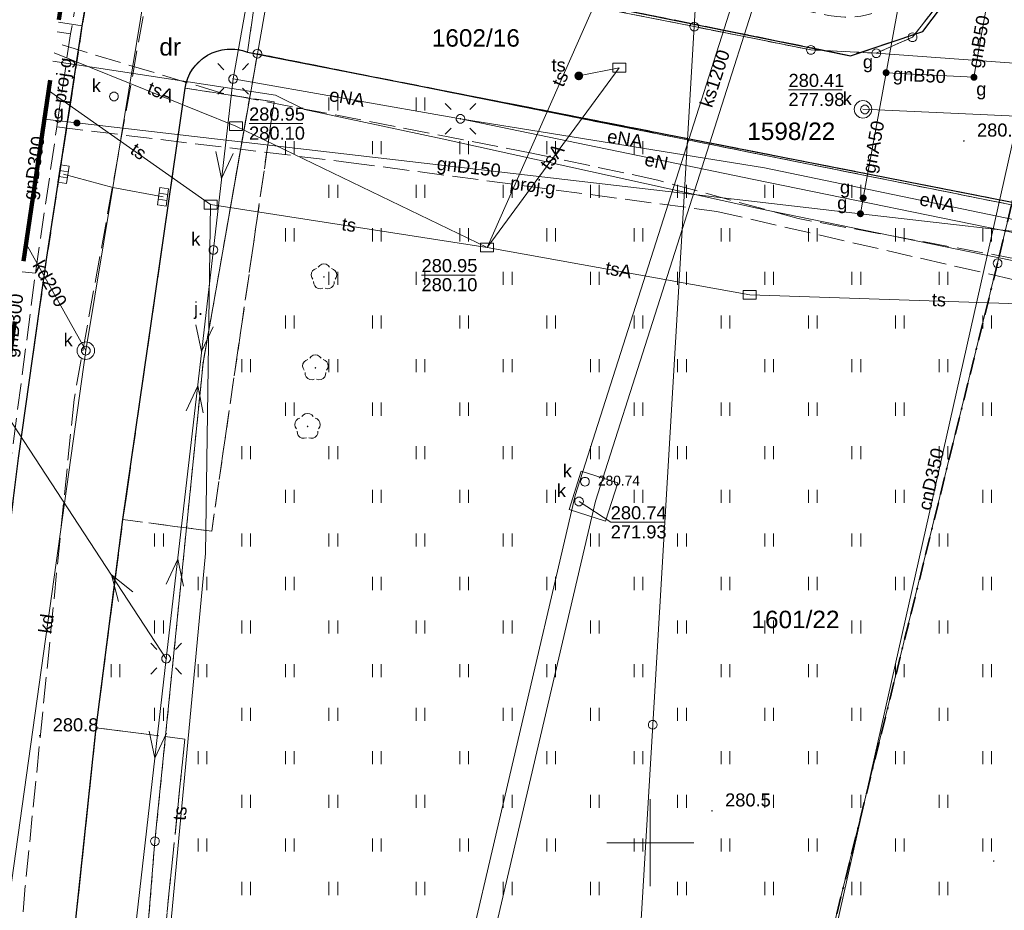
# Model space of a CAD drawing. Extents: x 0 to 6568752, y 0 to 5584302.
# Tile 12 of 74: x 6568264 to 6568320, y 5584046 to 5584097. Entities that reach past the tile are written whole.
import ezdxf
from ezdxf.enums import TextEntityAlignment as Align

# ---------------------------------------------------------------- set-up
doc = ezdxf.new("R2010")
doc.units = 0
doc.header["$PDSIZE"] = 0.75
for name, pattern in [('KROPK2-2-2', [3.49, 1, -0.47, 0.05, -0.47, 1, -0.5]), ('PRZER1-1', [1, 0.5, -0.5]), ('PRZER2-1', [1.5, 1, -0.5]), ('PRZER3-1', [2, 1.5, -0.5])]:
    doc.linetypes.add(name, pattern=pattern)
doc.layers.get('0').update_dxf_attribs({"linetype": 'CONTINUOUS'})
doc.layers.get('Defpoints').update_dxf_attribs({"linetype": 'CONTINUOUS'})
for name, color, linetype, lineweight in [('EGDE', 7, 'CONTINUOUS', 18), ('EGDE_O', 7, 'CONTINUOUS', 18), ('EGPG', 7, 'CONTINUOUS', 18), ('GESGPS', 7, 'CONTINUOUS', 35), ('GUPPRZ_O', 7, 'CONTINUOUS', 18), ('OTKC', 7, 'CONTINUOUS', 18), ('OTKJ', 7, 'CONTINUOUS', 18), ('OTKJ_O', 7, 'CONTINUOUS', 18), ('OTKK', 7, 'CONTINUOUS', 25), ('OTRN', 7, 'CONTINUOUS', 13), ('OTRN_O', 7, 'CONTINUOUS', 13), ('OTZT', 7, 'CONTINUOUS', 18), ('ramka sekcji', 7, 'CONTINUOUS', 18), ('SUEO', 7, 'CONTINUOUS', 18), ('SUPK', 7, 'CONTINUOUS', 18), ('SUPW', 7, 'CONTINUOUS', 18), ('SUPW_O', 7, 'CONTINUOUS', 18), ('zakres', 6, 'PRZER3-1', 106)]:
    doc.layers.add(name, color=color, linetype=linetype, lineweight=lineweight)
for name, color, linetype, lineweight, true_color in [('EGUG', 7, 'CONTINUOUS', 18, 0x008000), ('EGUG_O', 7, 'CONTINUOUS', 18, 0x008000), ('GELULI', 7, 'CONTINUOUS', 18, 0xfeffff), ('OTZL', 7, 'CONTINUOUS', 18, 0x008000), ('SUCP', 7, 'CONTINUOUS', 18, 0xd200d2), ('SUCP_O', 7, 'CONTINUOUS', 18, 0xd200d2), ('SUEP', 1, 'CONTINUOUS', 18, 0xff0000), ('SUEP_O', 1, 'CONTINUOUS', 18, 0xff0000), ('SUGP', 7, 'CONTINUOUS', 18, 0xbfbf00), ('SUGP_O', 7, 'CONTINUOUS', 18, 0xbfbf00), ('SUGU', 7, 'CONTINUOUS', 18, 0xbfbf00), ('SUGU_O', 7, 'CONTINUOUS', 18, 0xbfbf00), ('SUKK', 7, 'CONTINUOUS', 18, 0x803300), ('SUKP', 7, 'CONTINUOUS', 18, 0x803300), ('SUKP_O', 7, 'CONTINUOUS', 18, 0x803300), ('SUKS', 7, 'CONTINUOUS', 18, 0x803300), ('SUKS_O', 7, 'CONTINUOUS', 18, 0x803300), ('SUTK', 7, 'CONTINUOUS', 18, 0xff9100), ('SUTK_O', 7, 'CONTINUOUS', 18, 0xff9100), ('SUTP', 7, 'CONTINUOUS', 18, 0xff9100), ('SUTP_O', 7, 'CONTINUOUS', 18, 0xff9100)]:
    doc.layers.add(name, color=color, linetype=linetype, lineweight=lineweight, true_color=true_color)
doc.styles.add('Arial', font='arial.ttf')
doc.styles.add('GEO-INFO', font='arial.ttf')
doc.dimstyles.get("Standard").update_dxf_attribs({"dimtxt": 0.18, "dimasz": 0.18, "dimexe": 0.18, "dimexo": 0.0625, "dimgap": 0.09, "dimtad": 0, "dimtih": 1, "dimtoh": 1, "dimdec": 4, "dimzin": 0, "dimdsep": 46, "dimtxsty": 'Standard', "dimcen": 0.09, "dimadec": 0, "dimazin": 0, "dimtfac": 1, "dimtdec": 4, "dimtofl": 0, "dimtmove": 0, "dimatfit": 3, "dimfxl": 0, "dimtolj": 1, "dimtzin": 0, "dimarcsym": 0})

# ---------------------------------------------------------------- blocks, each defined once
blk = doc.blocks.new('D_GSPRDL1')
blk.add_hatch(color=0).paths.add_polyline_path([(0, -0.045), (0.013906, -0.042798), (0.02645, -0.036406), (0.036406, -0.02645), (0.042798, -0.013906), (0.045, 0), (0.042798, 0.013906), (0.036406, 0.02645), (0.02645, 0.036406), (0.013906, 0.042798), (0, 0.045), (-0.013906, 0.042798), (-0.02645, 0.036406), (-0.036406, 0.02645), (-0.042798, 0.013906), (-0.045, 0), (-0.042798, -0.013906), (-0.036406, -0.02645), (-0.02645, -0.036406), (-0.013906, -0.042798)])
at = {"color": 0}
for points in [[(-0.324277, 0.563333), (-0.240553, 0.662679), (-0.127956, 0.727494), (0, 0.75), (0.127956, 0.727494), (0.240553, 0.662679), (0.324277, 0.563333)], [(-0.635969, -0.134326), (-0.70458, -0.024001), (-0.731429, 0.103115), (-0.713292, 0.231763), (-0.652348, 0.346501), (-0.55591, 0.433559), (-0.435555, 0.482485)], [(0.435555, 0.482485), (0.55591, 0.433559), (0.652348, 0.346501), (0.713292, 0.231763), (0.731429, 0.103115), (0.70458, -0.024001), (0.635969, -0.134326)], [(-0.068773, -0.646351), (-0.194901, -0.677512), (-0.324092, -0.663766), (-0.440839, -0.606763), (-0.531129, -0.513345), (-0.584125, -0.394725), (-0.593465, -0.265141)], [(0.593465, -0.265141), (0.584125, -0.394725), (0.531129, -0.513345), (0.440839, -0.606763), (0.324092, -0.663766), (0.194901, -0.677512), (0.068773, -0.646351)]]:
    blk.add_lwpolyline(points, dxfattribs=at)
blk = doc.blocks.new('D_GSPWPN1')
blk.add_hatch(color=0).paths.add_polyline_path([(-0.045, 0), (-0.043467, -0.011647), (-0.038971, -0.0225), (-0.03182, -0.03182), (-0.0225, -0.038971), (-0.011647, -0.043467), (0, -0.045), (0.011647, -0.043467), (0.0225, -0.038971), (0.03182, -0.03182), (0.038971, -0.0225), (0.043467, -0.011647), (0.045, 0), (0.043467, 0.011647), (0.038971, 0.0225), (0.03182, 0.03182), (0.0225, 0.038971), (0.011647, 0.043467), (0, 0.045), (-0.011647, 0.043467), (-0.0225, 0.038971), (-0.03182, 0.03182), (-0.038971, 0.0225), (-0.043467, 0.011647)])
blk = doc.blocks.new('D_GUPIKP1_3')
at = {"color": 0}
blk.add_lwpolyline([(0.375, -0.25), (-0.375, -0.25), (-0.375, 0.25), (0.375, 0.25)], close=True, dxfattribs=at)
blk = doc.blocks.new('D_GUPIWZ1_1')
at = {"color": 0}
blk.add_lwpolyline([(0, 0.25), (0.064705, 0.241481), (0.125, 0.216506), (0.176777, 0.176777), (0.216506, 0.125), (0.241481, 0.064705), (0.25, 0), (0.241481, -0.064705), (0.216506, -0.125), (0.176777, -0.176777), (0.125, -0.216506), (0.064705, -0.241481), (0, -0.25), (-0.064705, -0.241481), (-0.125, -0.216506), (-0.176777, -0.176777), (-0.216506, -0.125), (-0.241481, -0.064705), (-0.25, 0), (-0.241481, 0.064705), (-0.216506, 0.125), (-0.176777, 0.176777), (-0.125, 0.216506), (-0.064705, 0.241481)], close=True, dxfattribs=at)
blk = doc.blocks.new('D_GUPKKS1')
at = {"color": 0}
blk.add_lwpolyline([(0.5, -0.25), (-0.5, -0.25), (-0.5, 0.25), (0.5, 0.25)], close=True, dxfattribs=at)
for points in [[(-0.175, -0.25), (-0.175, 0.25)], [(0.175, -0.25), (0.175, 0.25)]]:
    blk.add_lwpolyline(points, dxfattribs=at)
blk = doc.blocks.new('D_GUPKSD1_1')
at = {"color": 0}
blk.add_lwpolyline([(0, 0.25), (0.064705, 0.241481), (0.125, 0.216506), (0.176777, 0.176777), (0.216506, 0.125), (0.241481, 0.064705), (0.25, 0), (0.241481, -0.064705), (0.216506, -0.125), (0.176777, -0.176777), (0.125, -0.216506), (0.064705, -0.241481), (0, -0.25), (-0.064705, -0.241481), (-0.125, -0.216506), (-0.176777, -0.176777), (-0.216506, -0.125), (-0.241481, -0.064705), (-0.25, 0), (-0.241481, 0.064705), (-0.216506, 0.125), (-0.176777, 0.176777), (-0.125, 0.216506), (-0.064705, 0.241481)], close=True, dxfattribs=at)
blk = doc.blocks.new('D_GUPTST1')
blk.add_hatch(color=0).paths.add_polyline_path([(-0.25, 0), (-0.241481, -0.064705), (-0.216506, -0.125), (-0.176777, -0.176777), (-0.125, -0.216506), (-0.064705, -0.241481), (0, -0.25), (0.064705, -0.241481), (0.125, -0.216506), (0.176777, -0.176777), (0.216506, -0.125), (0.241481, -0.064705), (0.25, 0), (0.241481, 0.064705), (0.216506, 0.125), (0.176777, 0.176777), (0.125, 0.216506), (0.064705, 0.241481), (0, 0.25), (-0.064705, 0.241481), (-0.125, 0.216506), (-0.176777, 0.176777), (-0.216506, 0.125), (-0.241481, 0.064705)])
blk = doc.blocks.new('D_GUPGUT1')
blk.add_hatch(color=0).paths.add_polyline_path([(-0.2, 0), (-0.193185, -0.051764), (-0.173205, -0.1), (-0.141421, -0.141421), (-0.1, -0.173205), (-0.051764, -0.193185), (0, -0.2), (0.051764, -0.193185), (0.1, -0.173205), (0.141421, -0.141421), (0.173205, -0.1), (0.193185, -0.051764), (0.2, 0), (0.193185, 0.051764), (0.173205, 0.1), (0.141421, 0.141421), (0.1, 0.173205), (0.051764, 0.193185), (0, 0.2), (-0.051764, 0.193185), (-0.1, 0.173205), (-0.141421, 0.141421), (-0.173205, 0.1), (-0.193185, 0.051764)])
blk = doc.blocks.new('D_GEPPGD1_1')
at = {"color": 0}
blk.add_lwpolyline([(0, 0.25), (0.077254, 0.237764), (0.146946, 0.202254), (0.202254, 0.146946), (0.237764, 0.077254), (0.25, 0), (0.237764, -0.077254), (0.202254, -0.146946), (0.146946, -0.202254), (0.077254, -0.237764), (0, -0.25), (-0.077254, -0.237764), (-0.146946, -0.202254), (-0.202254, -0.146946), (-0.237764, -0.077254), (-0.25, 0), (-0.237764, 0.077254), (-0.202254, 0.146946), (-0.146946, 0.202254), (-0.077254, 0.237764)], close=True, dxfattribs=at)
blk = doc.blocks.new('D_GEPPGD1_2')
blk.add_hatch(color=0).paths.add_polyline_path([(0, -0.045), (0.013906, -0.042798), (0.02645, -0.036406), (0.036406, -0.02645), (0.042798, -0.013906), (0.045, 0), (0.042798, 0.013906), (0.036406, 0.02645), (0.02645, 0.036406), (0.013906, 0.042798), (0, 0.045), (-0.013906, 0.042798), (-0.02645, 0.036406), (-0.036406, 0.02645), (-0.042798, 0.013906), (-0.045, 0), (-0.042798, -0.013906), (-0.036406, -0.02645), (-0.02645, -0.036406), (-0.013906, -0.042798)])
blk = doc.blocks.new('D_GUPELA2')
blk.add_hatch(color=0).paths.add_polyline_path([(-0.001087, 0.044987), (0.011881, 0.043403), (0.021281, 0.03965), (0.030065, 0.033482), (0.038133, 0.023893), (0.043117, 0.012881), (0.044986, 0.001113), (0.044323, -0.007777), (0.040557, -0.019497), (0.033417, -0.030138), (0.024849, -0.037517), (0.013788, -0.042836), (0.002013, -0.044955), (-0.00982, -0.043916), (-0.020466, -0.040077), (-0.029541, -0.033946), (-0.036867, -0.025804), (-0.04187, -0.01649), (-0.04461, -0.005909), (-0.044532, 0.006476), (-0.041285, 0.017903), (-0.034764, 0.028574), (-0.024479, 0.03776), (-0.013449, 0.042943)])
at = {"color": 0}
for points in [[(-0.883883, 0.883883), (-0.53033, 0.53033)], [(0.883883, 0.883883), (0.53033, 0.53033)], [(-0.883883, -0.883883), (-0.53033, -0.53033)], [(0.883883, -0.883883), (0.53033, -0.53033)]]:
    blk.add_lwpolyline(points, dxfattribs=at)
blk = doc.blocks.new('D_GUPELA1')
at = {"color": 0}
blk.add_lwpolyline([(0, 0.25), (0.064705, 0.241481), (0.125, 0.216506), (0.176777, 0.176777), (0.216506, 0.125), (0.241481, 0.064705), (0.25, 0), (0.241481, -0.064705), (0.216506, -0.125), (0.176777, -0.176777), (0.125, -0.216506), (0.064705, -0.241481), (0, -0.25), (-0.064705, -0.241481), (-0.125, -0.216506), (-0.176777, -0.176777), (-0.216506, -0.125), (-0.241481, -0.064705), (-0.25, 0), (-0.241481, 0.064705), (-0.216506, 0.125), (-0.176777, 0.176777), (-0.125, 0.216506), (-0.064705, 0.241481)], close=True, dxfattribs=at)
blk = doc.blocks.new('D_SUEP1')
at = {"color": 0}
blk.add_lwpolyline([(-0.75, -0.5), (0.75, 0), (-0.75, 0.5)], dxfattribs=at)
blk = doc.blocks.new('D_GSSUTR1')
at = {"color": 0}
for points in [[(-0.25666, 0.36165), (-0.25666, -0.38835)], [(0.24334, -0.38835), (0.24334, 0.36165)]]:
    blk.add_lwpolyline(points, dxfattribs=at)
blk = doc.blocks.new('*D45')
at = {"layer": 'Defpoints', "color": 0}
for p in [(6568647.5, 5584150), (6568650, 5584150), (0, 0)]:
    blk.add_point(p, dxfattribs=at)
at = {"layer": 'ramka sekcji', "color": 0, "lineweight": -2}
blk.add_line((6568649.938, 5584150), (6568647.5, 5584150), dxfattribs=at)
at = {"layer": 'ramka sekcji', "color": 0, "insert": (6568644.106, 5584150), "char_height": 0.75, "attachment_point": 5, "style": 'GEO-INFO'}
blk.add_mtext('\\A1;5584150.0000', dxfattribs=at)
blk = doc.blocks.new('*D46')
at = {"layer": 'Defpoints', "color": 0}
for p in [(6568650, 5584152.5), (6568650, 5584150), (0, 0)]:
    blk.add_point(p, dxfattribs=at)
at = {"layer": 'ramka sekcji', "color": 0, "lineweight": -2}
blk.add_line((6568650, 5584150.062), (6568650, 5584152.5), dxfattribs=at)
at = {"layer": 'ramka sekcji', "color": 0, "insert": (6568650, 5584155.896), "char_height": 0.75, "attachment_point": 5, "rotation": 90, "style": 'GEO-INFO'}
blk.add_mtext('\\A1;6568650.0000', dxfattribs=at)

msp = doc.modelspace()

# ---------------------------------------------------------------- linework, layer by layer
at = {"layer": 'EGDE', "linetype": 'Continuous', "elevation": 10.22}
for points in [[(6568313.01263, 5584273.831), (6568310.11, 5584225.76), (6568304.98, 5584210.19), (6568294.18308, 5584175.87843), (6568288.97096, 5584157.39984), (6568285.97392, 5584140.08989), (6568280.79901, 5584114.07121), (6568278.61678, 5584101.82214), (6568277.46122, 5584095.26675), (6568274.3496, 5584077.53529), (6568271.58328, 5584050.08752), (6568268.42617, 5584011.06381), (6568263.9809, 5583958.70246)], [(6568594.31055, 5583939.47691), (6568591.06023, 5583939.65534), (6568585.12694, 5583937.54872), (6568482.90911, 5583944.55214), (6568370.44353, 5583952.88368), (6568294.32233, 5583957.98331), (6568295.92847, 5583986.21622), (6568307.93382, 5584034.73468), (6568319.9193, 5584083.24287), (6568320.72616, 5584086.59352), (6568329.45932, 5584084.84591), (6568374.48985, 5584081.95589), (6568374.92948, 5584088.19204), (6568391.77674, 5584086.94902), (6568441.65482, 5584081.9513), (6568491.15577, 5584079.0589), (6568538.06756, 5584076.86319), (6568558.47556, 5584075.58605), (6568583.6998, 5584038.16817), (6568609.00522, 5584036.3441), (6568644.22449, 5584009.45582)]]:
    msp.add_lwpolyline(points, dxfattribs=at)
for points in [[(6568361.26341, 5584250.74162), (6568355.87516, 5584228.80739), (6568343.88997, 5584180.27922), (6568337.0279, 5584152.47866), (6568332.74, 5584135.02), (6568328.2783, 5584135.3346), (6568318.08182, 5584100.1005), (6568315.04175, 5584096.21103), (6568312.96342, 5584095.29418), (6568309.21068, 5584095.48584), (6568302.523, 5584096.81978), (6568303.26305, 5584109.23027), (6568304.89857, 5584108.81131), (6568309.92834, 5584135.22816), (6568320.18066, 5584169.23288), (6568329.95, 5584201.67), (6568339.09, 5584229.28), (6568315.28914, 5584237.02736), (6568321.65, 5584256.49), (6568327.03, 5584260.27)], [(6568328.2783, 5584135.3346), (6568332.74, 5584135.02), (6568331.91463, 5584131.76118), (6568322.71334, 5584094.57975), (6568312.96342, 5584095.29418), (6568315.04175, 5584096.21103), (6568318.08182, 5584100.1005)], [(6568278.61678, 5584101.82214), (6568280.79901, 5584114.07121), (6568303.26305, 5584109.23027), (6568302.523, 5584096.81978), (6568293.22847, 5584098.67016)], [(6568302.13672, 5584090.3243), (6568277.46122, 5584095.26675), (6568278.61678, 5584101.82214), (6568293.22847, 5584098.67016), (6568302.523, 5584096.81978)], [(6568322.71334, 5584094.57975), (6568320.72616, 5584086.59352), (6568302.13672, 5584090.3243), (6568302.523, 5584096.81978), (6568309.21068, 5584095.48584), (6568312.96342, 5584095.29418)], [(6568295.92847, 5583986.21622), (6568294.32233, 5583957.98331), (6568294.26523, 5583956.9825), (6568277.26098, 5583957.9935), (6568263.9809, 5583958.70246), (6568268.42617, 5584011.06381), (6568271.58328, 5584050.08752), (6568274.3496, 5584077.53529), (6568277.46122, 5584095.26675), (6568302.13672, 5584090.3243), (6568300.13923, 5584056.76596)], [(6568302.13672, 5584090.3243), (6568320.72616, 5584086.59352), (6568319.9193, 5584083.24287), (6568307.93382, 5584034.73468), (6568295.92847, 5583986.21622), (6568300.13923, 5584056.76596)]]:
    msp.add_lwpolyline(points, close=True, dxfattribs=at)
at = {"layer": 'EGUG', "linetype": 'PRZER1-1', "lineweight": 18, "elevation": 10.08}
for points in [[(6568482.90911, 5583944.55214), (6568370.44353, 5583952.88368), (6568294.32233, 5583957.98331), (6568294.26523, 5583956.9825), (6568277.26098, 5583957.9935), (6568263.9809, 5583958.70246), (6568268.42617, 5584011.06381), (6568271.58328, 5584050.08752), (6568274.3496, 5584077.53529), (6568277.46122, 5584095.26675), (6568302.13672, 5584090.3243), (6568320.72616, 5584086.59352), (6568329.45932, 5584084.84591), (6568374.48985, 5584081.95589), (6568374.92948, 5584088.19204), (6568375.19, 5584092.43), (6568377.65, 5584132.3), (6568371.2, 5584132.71), (6568369.87809, 5584134.81056), (6568369.45834, 5584137.11533), (6568375.25714, 5584238.8479)], [(6568367.78222, 5584196.52832), (6568365.45974, 5584156.3753), (6568363.32778, 5584133.24604), (6568332.74, 5584135.02), (6568328.2783, 5584135.3346), (6568318.08182, 5584100.1005), (6568315.04175, 5584096.21103), (6568312.96342, 5584095.29418), (6568309.21068, 5584095.48584), (6568302.523, 5584096.81978), (6568293.22847, 5584098.67016), (6568278.61678, 5584101.82214), (6568280.79901, 5584114.07121), (6568303.26305, 5584109.23027), (6568304.89857, 5584108.81131), (6568309.92834, 5584135.22816), (6568320.18066, 5584169.23288)], [(6568294.18308, 5584175.87843), (6568288.97096, 5584157.39984), (6568285.97392, 5584140.08989), (6568280.79901, 5584114.07121), (6568278.61678, 5584101.82214), (6568293.22847, 5584098.67016), (6568302.523, 5584096.81978), (6568309.21068, 5584095.48584), (6568312.96342, 5584095.29418), (6568315.04175, 5584096.21103), (6568318.08182, 5584100.1005), (6568328.2783, 5584135.3346)], [(6568320.72616, 5584086.59352), (6568302.13672, 5584090.3243), (6568277.46122, 5584095.26675), (6568274.3496, 5584077.53529), (6568271.58328, 5584050.08752), (6568268.42617, 5584011.06381), (6568263.9809, 5583958.70246)]]:
    msp.add_lwpolyline(points, dxfattribs=at)
at = {"layer": 'GELULI', "linetype": 'PRZER3-1', "lineweight": 18, "elevation": 9.97}
msp.add_lwpolyline([(6568319.19104, 5584273.59118), (6568317.37316, 5584268.23555), (6568309.68055, 5584250.53856), (6568289.86245, 5584190.47418), (6568285.07942, 5584172.75901), (6568279.69204, 5584149.0357), (6568272.77184, 5584111.16796), (6568271.26664, 5584099.36855), (6568266.94368, 5584075.42787), (6568264.14881, 5584047.52502), (6568260.73474, 5584006.78646), (6568257.68002, 5583953.56117), (6568257.32084, 5583948.9349)], dxfattribs=at)
at = {"layer": 'GESGPS', "linetype": 'KROPK2-2-2', "lineweight": 35, "elevation": 10.1}
for points in [[(6568361.59535, 5584252.09289), (6568361.26341, 5584250.74162), (6568355.87516, 5584228.80739), (6568343.88997, 5584180.27922), (6568337.0279, 5584152.47866), (6568332.74, 5584135.02), (6568331.91463, 5584131.76118), (6568322.71334, 5584094.57975), (6568320.72616, 5584086.59352), (6568319.9193, 5584083.24287), (6568307.93382, 5584034.73468), (6568295.92847, 5583986.21622), (6568294.32233, 5583957.98331), (6568294.26523, 5583956.9825), (6568293.66008, 5583952.72437), (6568292.84874, 5583952.82392), (6568273.1723, 5583953.99051), (6568262.61008, 5583954.10444), (6568261.2106, 5583954.0564), (6568251.21944, 5583954.86774), (6568249.43294, 5583955.01221)], [(6568361.59535, 5584252.09289), (6568361.26341, 5584250.74162), (6568355.87516, 5584228.80739), (6568343.88997, 5584180.27922), (6568337.0279, 5584152.47866), (6568332.74, 5584135.02), (6568331.91463, 5584131.76118), (6568322.71334, 5584094.57975), (6568320.72616, 5584086.59352), (6568319.9193, 5584083.24287), (6568307.93382, 5584034.73468), (6568295.92847, 5583986.21622), (6568294.32233, 5583957.98331), (6568294.26523, 5583956.9825), (6568293.66008, 5583952.72437), (6568329.64942, 5583950.6479), (6568347.08402, 5583949.61245), (6568384.89553, 5583947.37946), (6568422.02493, 5583945.3077)]]:
    msp.add_lwpolyline(points, dxfattribs=at)
at = {"layer": 'GUPPRZ_O', "linetype": 'Continuous', "lineweight": 13, "elevation": 10.8, "flags": 128}
for points in [[(6568307.92868, 5584093.18644), (6568311.00868, 5584093.18644)], [(6568276.98484, 5584091.25617), (6568280.06484, 5584091.25617)], [(6568286.87726, 5584082.56207), (6568289.95726, 5584082.56207)], [(6568295.91485, 5584069.57607), (6568297.73096, 5584068.38266), (6568300.81096, 5584068.38266)]]:
    msp.add_lwpolyline(points, dxfattribs=at)
at = {"layer": 'OTKC', "linetype": 'PRZER2-1', "lineweight": 18, "elevation": 10.18}
msp.add_lwpolyline([(6568318.19, 5584099.95), (6568315.63, 5584096.54), (6568311.48, 5584095.15), (6568277.84, 5584101.97, -0.31088175), (6568275.11, 5584104.71), (6568276.42, 5584111.96), (6568276.96, 5584112.62), (6568277.69, 5584112.69), (6568280.34, 5584112.5), (6568279.27, 5584107.79), (6568279.91, 5584106.75), (6568282.03, 5584106.11), (6568281.59, 5584103.71), (6568295.3, 5584100.64), (6568310.23, 5584097.46, 0.3518827), (6568316.21, 5584100.62)], format="xyb", close=True, dxfattribs=at)
for points in [[(6568266.05365, 5584097.07086), (6568267.42, 5584096.86), (6568265.39, 5584083.6), (6568263.75, 5584072.07), (6568263.02, 5584066.09), (6568262.03, 5584058.06), (6568259.37, 5584031.88), (6568258.09, 5584016.93)], [(6568264.21967, 5584084.49158), (6568264.57, 5584086.48), (6568264.80244, 5584088.48878)]]:
    msp.add_lwpolyline(points, dxfattribs=at)
at = {"layer": 'OTKJ', "linetype": 'PRZER3-1', "lineweight": 18, "elevation": 10.18}
msp.add_lwpolyline([(6568291.67, 5584180.99), (6568283.29, 5584147.13), (6568277.98, 5584120.39), (6568278.34, 5584119.3), (6568279.2, 5584118.53), (6568281.62246, 5584118.2114), (6568280.34, 5584112.5), (6568277.69, 5584112.69), (6568276.96, 5584112.62), (6568276.42, 5584111.96), (6568275.11, 5584104.71, 0.31088175), (6568277.84, 5584101.97), (6568276.89, 5584095.36, 0.47390876), (6568273.31, 5584093.29), (6568269.75, 5584068.54), (6568268.21, 5584056.6), (6568265.58, 5584031.75), (6568261.14, 5583964.74)], format="xyb", dxfattribs=at)
for points in [[(6568255.65102, 5584009.73409), (6568256.04, 5584012.34), (6568257.13, 5584013.77), (6568257.78, 5584015.4), (6568258.09, 5584016.93), (6568259.37, 5584031.88), (6568262.03, 5584058.06), (6568263.02, 5584066.09), (6568263.75, 5584072.07), (6568265.39, 5584083.6), (6568267.42, 5584096.86), (6568269.36, 5584108.38), (6568270.67, 5584115.26), (6568273.94, 5584132.16), (6568275.95, 5584142.11), (6568277.58, 5584149.91), (6568280.03, 5584160.7), (6568281.93, 5584168.24)], [(6568330.51, 5584084.83), (6568276.89, 5584095.36), (6568277.84, 5584101.97), (6568311.48, 5584095.15), (6568315.63, 5584096.54), (6568318.19, 5584099.95), (6568327.5, 5584132.13)], [(6568267.68492, 5584108.10834), (6568267.76, 5584108.14), (6568269.36, 5584108.38), (6568267.42, 5584096.86), (6568266.05365, 5584097.07086)]]:
    msp.add_lwpolyline(points, dxfattribs=at)
for points in [[(6568273.31, 5584093.29), (6568278.42, 5584092.5), (6568274.84, 5584067.87), (6568269.75, 5584068.54)], [(6568268.21, 5584056.6), (6568273.3, 5584055.95), (6568270.75, 5584031.12), (6568265.58, 5584031.75)]]:
    msp.add_lwpolyline(points, close=True, dxfattribs=at)
at = {"layer": 'OTKK', "linetype": 'Continuous', "lineweight": 25, "elevation": 10.18}
msp.add_lwpolyline([(6568255.81728, 5584012.1978), (6568256.04, 5584012.34), (6568257.13, 5584013.77), (6568257.78, 5584015.4), (6568258.09, 5584016.93), (6568259.37, 5584031.88), (6568262.03, 5584058.06), (6568263.02, 5584066.09), (6568263.75, 5584072.07), (6568265.39, 5584083.6), (6568267.42, 5584096.86), (6568269.36, 5584108.38), (6568270.67, 5584115.26), (6568273.94, 5584132.16), (6568275.95, 5584142.11), (6568277.58, 5584149.91), (6568280.03, 5584160.7), (6568281.93, 5584168.24)], dxfattribs=at)
for points in [[(6568280.34, 5584112.5), (6568277.69, 5584112.69), (6568276.96, 5584112.62), (6568276.42, 5584111.96), (6568275.11, 5584104.71, 0.31088175), (6568277.84, 5584101.97), (6568311.48, 5584095.15), (6568315.63, 5584096.54), (6568318.19, 5584099.95), (6568327.5, 5584132.13), (6568328.02, 5584133.92), (6568328.36, 5584135.24), (6568335.42, 5584134.53)], [(6568366.17994, 5583966.25595), (6568362.14, 5583966.51), (6568313.68, 5583969.67), (6568310.89, 5583969.83), (6568296.58, 5583970.72), (6568295.74, 5583961.67, -0.29217785), (6568289.71, 5583954.65), (6568268.81, 5583956.34, -0.11600079), (6568265.57, 5583957.41, -0.07423973), (6568263.46, 5583959.35, -0.12887514), (6568261.14, 5583964.74), (6568265.58, 5584031.75), (6568268.21, 5584056.6), (6568269.75, 5584068.54), (6568273.31, 5584093.29, -0.47390876), (6568276.89, 5584095.36), (6568330.51, 5584084.83)]]:
    msp.add_lwpolyline(points, format="xyb", dxfattribs=at)
at = {"layer": 'OTZT', "color": 7, "linetype": 'PRZER2-1', "lineweight": 18, "elevation": 10.1}
msp.add_lwpolyline([(6568261.14, 5583964.74), (6568265.58, 5584031.75), (6568270.75, 5584031.12), (6568273.3, 5584055.95), (6568268.21, 5584056.6), (6568269.75, 5584068.54), (6568274.84, 5584067.87), (6568278.42, 5584092.5), (6568273.31, 5584093.29, -0.47390876), (6568276.89, 5584095.36), (6568330.51, 5584084.83)], format="xyb", dxfattribs=at)
msp.add_lwpolyline([(6568264.80244, 5584088.48878), (6568264.57, 5584086.48), (6568264.21967, 5584084.49158)], dxfattribs=at)
at = {"layer": 'ramka sekcji'}
for q in [(6568300, 5584052.5), (6568297.5, 5584050), (6568300, 5584047.5), (6568302.5, 5584050)]:
    msp.add_line((6568300, 5584050), q, dxfattribs=at)
at = {"layer": 'SUCP', "linetype": 'Continuous', "lineweight": 18, "elevation": 10.14}
msp.add_lwpolyline([(6568363.52786, 5584258.84118), (6568358.72812, 5584235.45896), (6568363.21186, 5584234.19605), (6568362.14107, 5584229.40269), (6568356.91373, 5584229.77556), (6568349.05454, 5584184.02745), (6568353.4808, 5584182.02165), (6568352.51065, 5584178.73978), (6568347.94518, 5584179.45938), (6568328.91705, 5584122.12967), (6568332.47163, 5584121.22431), (6568331.91754, 5584116.99279), (6568327.01957, 5584117.92663), (6568310.11167, 5584042.64789), (6568313.52267, 5584040.92342), (6568312.64533, 5584036.86571), (6568307.74363, 5584037.91157), (6568299.28996, 5584003.59361)], dxfattribs=at)
at = {"layer": 'SUEP', "linetype": 'Continuous', "lineweight": 18, "elevation": 10.14}
for points in [[(6568276.06979, 5584093.81871), (6568282.32, 5584128.84), (6568290.26, 5584161.9), (6568297.13, 5584197.16), (6568309.51774, 5584232.68092), (6568320.65754, 5584260.99611), (6568324.3283, 5584272.00003)], [(6568458.09827, 5584047.11792), (6568457.35, 5584047.26), (6568459.16, 5584071.55), (6568438.5, 5584072.96), (6568419.47, 5584074.77), (6568404.28, 5584076.08), (6568403.66, 5584075.72), (6568401.66, 5584075.85), (6568401.11, 5584076.26), (6568386.25, 5584077.53), (6568371.06, 5584078.6), (6568349.99, 5584080.04), (6568345.21, 5584081.39), (6568343.58, 5584081.04), (6568324.49, 5584082.63), (6568306.2, 5584086.38), (6568288.07, 5584090.39), (6568280.16, 5584092.07), (6568278.51, 5584092.88), (6568265.72845, 5584094.84031)], [(6568276.06979, 5584093.81871), (6568272.23, 5584060.56), (6568268.71018, 5584029.73457), (6568265.44424, 5583999.50741), (6568254.98592, 5583999.87866)], [(6568276.06979, 5584093.81871), (6568289.11, 5584091.53)], [(6568289.11, 5584091.53), (6568306.5577, 5584088.72114), (6568326.34206, 5584084.61573), (6568345.66268, 5584083.12455)], [(6568289.11, 5584091.53), (6568305.94, 5584088.05), (6568321.82, 5584084.8), (6568325.36, 5584083.57), (6568338.95, 5584081.37), (6568352.38, 5584082.08), (6568368.21, 5584080.83), (6568373.59, 5584080.31), (6568383.96, 5584079.32)], [(6568262.8295, 5584074.95644), (6568272.23, 5584060.56)]]:
    msp.add_lwpolyline(points, dxfattribs=at)
at = {"layer": 'SUEP', "linetype": 'PRZER3-1', "lineweight": 18, "elevation": 10.14}
msp.add_lwpolyline([(6568459.83529, 5584050.67966), (6568460.62843, 5584071.35681), (6568421.89546, 5584074.17693), (6568386.52744, 5584077.44073), (6568366.48235, 5584079.2058), (6568353.75069, 5584080.06318), (6568328.39369, 5584082.01967), (6568323.01448, 5584083.12127), (6568308.48195, 5584085.80969), (6568300.43483, 5584088.01289), (6568293.21194, 5584089.56037), (6568275.36079, 5584093.02254), (6568265.88044, 5584095.88281)], dxfattribs=at)
at = {"layer": 'SUGP', "linetype": 'PRZER3-1', "lineweight": 18, "elevation": 10.14}
for points in [[(6568286.89151, 5584193.67954), (6568282.31792, 5584175.89795), (6568280.54224, 5584168.9325), (6568278.68322, 5584161.63809), (6568277.42292, 5584156.69295), (6568275.43163, 5584146.90143), (6568276.12329, 5584145.86394), (6568275.90224, 5584144.85442), (6568273.43965, 5584133.39349), (6568270.88652, 5584119.52533), (6568270.04919, 5584114.95443), (6568268.56705, 5584106.73963), (6568266.74292, 5584096.39995)], [(6568265.95805, 5584091.06252), (6568266.74292, 5584096.39995)], [(6568266.74292, 5584096.39995), (6568265.97233, 5584096.51305)], [(6568261.03162, 5584061.12178), (6568262.10392, 5584062.02195), (6568263.18892, 5584070.89595), (6568264.73194, 5584082.67695), (6568265.95805, 5584091.06252)], [(6568265.95805, 5584091.06252), (6568282.69757, 5584089.03151), (6568303.81341, 5584086.21528), (6568322.8449, 5584081.84386), (6568337.23585, 5584080.73312)], [(6568264.73194, 5584082.67695), (6568263.96562, 5584082.74908)]]:
    msp.add_lwpolyline(points, dxfattribs=at)
at = {"layer": 'SUGP', "linetype": 'Continuous', "lineweight": 18, "elevation": 10.14}
for points in [[(6568313.52697, 5584094.17565), (6568319.27459, 5584125.58101), (6568324.0042, 5584125.01693)], [(6568319.27733, 5584097.98204), (6568318.56573, 5584093.91257), (6568313.52697, 5584094.17565)], [(6568312.05315, 5584086.08506), (6568312.21154, 5584086.98717), (6568313.52697, 5584094.17565)], [(6568265.24254, 5584091.50742), (6568267.11081, 5584091.29121), (6568312.05315, 5584086.08506), (6568337.40552, 5584083.1726)]]:
    msp.add_lwpolyline(points, dxfattribs=at)
at = {"layer": 'SUKP', "linetype": 'Continuous', "lineweight": 18, "elevation": 10.14}
for points in [[(6568329.71967, 5584200.00489), (6568322.68649, 5584159.52609), (6568312.37167, 5584122.28348), (6568312.05886, 5584121.21045), (6568295.69462, 5584069.91304), (6568288.61341, 5584039.63522), (6568278.51199, 5583996.22529), (6568277.47048, 5583995.37472)], [(6568330.90196, 5584199.79947), (6568323.85869, 5584159.26259), (6568313.52598, 5584121.95539), (6568313.20669, 5584120.86012), (6568296.85228, 5584069.59355), (6568289.78203, 5584039.36259), (6568279.58801, 5583995.55471), (6568278.22952, 5583994.44528)], [(6568279.56, 5584153.3), (6568276.68, 5584130.8), (6568271.9, 5584104.24), (6568269.16154, 5584087.59811), (6568267.62, 5584078.23), (6568263.24, 5584046.89), (6568261.30141, 5584029.80677), (6568259.46, 5584013.58)], [(6568312.20002, 5584092.0756), (6568341.60027, 5584090.74628)], [(6568269.16154, 5584087.59811), (6568266.34, 5584088.35)], [(6568272.05, 5584087.05), (6568269.16154, 5584087.59811)], [(6568264.19918, 5584084.35107), (6568267.62, 5584078.23)]]:
    msp.add_lwpolyline(points, dxfattribs=at)
at = {"layer": 'SUPK', "linetype": 'Continuous', "lineweight": 18, "elevation": 10.14}
for points in [[(6568312.20002, 5584091.5756, -1), (6568312.20002, 5584092.5756, -1)], [(6568267.62, 5584077.73, -1), (6568267.62, 5584078.73, -1)]]:
    msp.add_lwpolyline(points, format="xyb", close=True, dxfattribs=at)
msp.add_lwpolyline([(6568295.34406, 5584069.11523), (6568297.43943, 5584068.45669), (6568298.13074, 5584070.65631), (6568296.03537, 5584071.31485)], close=True, dxfattribs=at)
at = {"layer": 'SUTP', "linetype": 'Continuous', "lineweight": 18, "elevation": 10.14}
for points in [[(6568290.63555, 5584084.14563), (6568299.15252, 5584103.43086)], [(6568265.79702, 5584095.31063), (6568276.23484, 5584091.10062), (6568290.63555, 5584084.14563)], [(6568290.63555, 5584084.14563), (6568298.22306, 5584094.46419), (6568295.89895, 5584093.99421)], [(6568274.77469, 5584086.60546), (6568265.48198, 5584093.14973)], [(6568274.77469, 5584086.60546), (6568274.49078, 5584066.58626), (6568271.68489, 5584036.7778), (6568268.25018, 5584010.75152), (6568266.47714, 5583986.15676), (6568254.10617, 5583986.84239)], [(6568290.63555, 5584084.14563), (6568274.77469, 5584086.60546)], [(6568290.63555, 5584084.14563), (6568305.70165, 5584081.42954)], [(6568368.87664, 5584077.59623), (6568338.96173, 5584080.05798), (6568327.4045, 5584080.70912), (6568305.70165, 5584081.42954)]]:
    msp.add_lwpolyline(points, dxfattribs=at)
at = {"layer": 'zakres', "ltscale": 7}
msp.add_lwpolyline([(6568419.28314, 5584244.20999), (6568355.04246, 5584262.48696), (6568313.61581, 5584275.31799), (6568306.59555, 5584258.01123), (6568299.2612, 5584234.56823), (6568280.6299, 5584172.98146), (6568276.44824, 5584154.31965), (6568267.58948, 5584107.60505), (6568261.88828, 5584068.50066), (6568256.46359, 5584021.7748), (6568252.69909, 5583965.99225), (6568250.34937, 5583966.23815), (6568248.9828, 5583949.49809), (6568593.23088, 5583926.24598)], dxfattribs=at)

# ---------------------------------------------------------------- block references
at = {"layer": 'EGPG', "linetype": 'Continuous', "lineweight": 18}
for name, p in [('D_GEPPGD1_1', (6568302.523, 5584096.81978, 10.24)), ('D_GEPPGD1_1', (6568315.04175, 5584096.21103, 10.24)), ('D_GEPPGD1_1', (6568309.21068, 5584095.48584, 10.24)), ('D_GEPPGD1_1', (6568277.46122, 5584095.26675, 10.24)), ('D_GEPPGD1_1', (6568312.96342, 5584095.29418, 10.24)), ('D_GEPPGD1_2', (6568302.13672, 5584090.3243, 10.24)), ('D_GEPPGD1_1', (6568319.9193, 5584083.24287, 10.24)), ('D_GEPPGD1_2', (6568274.3496, 5584077.53529, 10.24)), ('D_GEPPGD1_1', (6568300.13923, 5584056.76596, 10.24)), ('D_GEPPGD1_1', (6568271.58328, 5584050.08752, 10.24))]:
    msp.add_blockref(name, p, dxfattribs=at)
at = {"layer": 'OTRN', "linetype": 'Continuous', "lineweight": 13}
for p in [(6568317.99, 5584090.26, 10.08), (6568264.97, 5584056.14, 10.08), (6568303.54, 5584051.83, 10.08), (6568319.7, 5584048.95, 10.08)]:
    msp.add_blockref('D_GSPWPN1', p, dxfattribs=at)
at = {"layer": 'OTZL', "linetype": 'Continuous', "lineweight": 18}
for p in [(6568281.28, 5584082.46, 10.12), (6568280.79, 5584077.24, 10.12), (6568280.34, 5584073.88, 10.12)]:
    msp.add_blockref('D_GSPRDL1', p, dxfattribs=at)
at = {"layer": 'OTZT', "color": 7, "linetype": 'Continuous', "lineweight": 18}
for p in [(6568281.825, 5584092.38753, 10.1), (6568286.825, 5584092.38753, 10.1), (6568279.325, 5584089.88753, 10.1), (6568284.325, 5584089.88753, 10.1), (6568289.325, 5584089.88753, 10.1), (6568294.325, 5584089.88753, 10.1), (6568299.325, 5584089.88753, 10.1), (6568281.825, 5584087.38753, 10.1), (6568286.825, 5584087.38753, 10.1), (6568291.825, 5584087.38753, 10.1), (6568296.825, 5584087.38753, 10.1), (6568301.825, 5584087.38753, 10.1), (6568306.825, 5584087.38753, 10.1), (6568311.825, 5584087.38753, 10.1), (6568279.325, 5584084.88753, 10.1), (6568284.325, 5584084.88753, 10.1), (6568289.325, 5584084.88753, 10.1), (6568294.325, 5584084.88753, 10.1), (6568299.325, 5584084.88753, 10.1), (6568304.325, 5584084.88753, 10.1), (6568309.325, 5584084.88753, 10.1), (6568314.325, 5584084.88753, 10.1), (6568319.325, 5584084.88753, 10.1), (6568281.825, 5584082.38753, 10.1), (6568286.825, 5584082.38753, 10.1), (6568291.825, 5584082.38753, 10.1), (6568296.825, 5584082.38753, 10.1), (6568301.825, 5584082.38753, 10.1), (6568306.825, 5584082.38753, 10.1), (6568311.825, 5584082.38753, 10.1), (6568316.825, 5584082.38753, 10.1), (6568279.325, 5584079.88753, 10.1), (6568284.325, 5584079.88753, 10.1), (6568289.325, 5584079.88753, 10.1), (6568294.325, 5584079.88753, 10.1), (6568299.325, 5584079.88753, 10.1), (6568304.325, 5584079.88753, 10.1), (6568309.325, 5584079.88753, 10.1), (6568314.325, 5584079.88753, 10.1), (6568319.325, 5584079.88753, 10.1), (6568276.825, 5584077.38753, 10.1), (6568281.825, 5584077.38753, 10.1), (6568286.825, 5584077.38753, 10.1), (6568291.825, 5584077.38753, 10.1), (6568296.825, 5584077.38753, 10.1), (6568301.825, 5584077.38753, 10.1), (6568306.825, 5584077.38753, 10.1), (6568311.825, 5584077.38753, 10.1), (6568316.825, 5584077.38753, 10.1), (6568279.325, 5584074.88753, 10.1), (6568284.325, 5584074.88753, 10.1), (6568289.325, 5584074.88753, 10.1), (6568294.325, 5584074.88753, 10.1), (6568299.325, 5584074.88753, 10.1), (6568304.325, 5584074.88753, 10.1), (6568309.325, 5584074.88753, 10.1), (6568314.325, 5584074.88753, 10.1), (6568319.325, 5584074.88753, 10.1), (6568276.825, 5584072.38753, 10.1), (6568281.825, 5584072.38753, 10.1), (6568286.825, 5584072.38753, 10.1), (6568291.825, 5584072.38753, 10.1), (6568296.825, 5584072.38753, 10.1), (6568301.825, 5584072.38753, 10.1), (6568306.825, 5584072.38753, 10.1), (6568311.825, 5584072.38753, 10.1), (6568316.825, 5584072.38753, 10.1), (6568279.325, 5584069.88753, 10.1), (6568284.325, 5584069.88753, 10.1), (6568289.325, 5584069.88753, 10.1), (6568294.325, 5584069.88753, 10.1), (6568299.325, 5584069.88753, 10.1), (6568304.325, 5584069.88753, 10.1), (6568309.325, 5584069.88753, 10.1), (6568314.325, 5584069.88753, 10.1), (6568319.325, 5584069.88753, 10.1), (6568271.825, 5584067.38753, 10.1), (6568276.825, 5584067.38753, 10.1), (6568281.825, 5584067.38753, 10.1), (6568286.825, 5584067.38753, 10.1), (6568291.825, 5584067.38753, 10.1), (6568296.825, 5584067.38753, 10.1), (6568301.825, 5584067.38753, 10.1), (6568306.825, 5584067.38753, 10.1), (6568311.825, 5584067.38753, 10.1), (6568316.825, 5584067.38753, 10.1), (6568274.325, 5584064.88753, 10.1), (6568279.325, 5584064.88753, 10.1), (6568284.325, 5584064.88753, 10.1), (6568289.325, 5584064.88753, 10.1), (6568294.325, 5584064.88753, 10.1), (6568299.325, 5584064.88753, 10.1), (6568304.325, 5584064.88753, 10.1), (6568309.325, 5584064.88753, 10.1), (6568314.325, 5584064.88753, 10.1), (6568319.325, 5584064.88753, 10.1), (6568271.825, 5584062.38753, 10.1), (6568276.825, 5584062.38753, 10.1), (6568281.825, 5584062.38753, 10.1), (6568286.825, 5584062.38753, 10.1), (6568291.825, 5584062.38753, 10.1), (6568296.825, 5584062.38753, 10.1), (6568301.825, 5584062.38753, 10.1), (6568306.825, 5584062.38753, 10.1), (6568311.825, 5584062.38753, 10.1), (6568316.825, 5584062.38753, 10.1), (6568269.325, 5584059.88753, 10.1), (6568274.325, 5584059.88753, 10.1), (6568279.325, 5584059.88753, 10.1), (6568284.325, 5584059.88753, 10.1), (6568289.325, 5584059.88753, 10.1), (6568294.325, 5584059.88753, 10.1), (6568299.325, 5584059.88753, 10.1), (6568304.325, 5584059.88753, 10.1), (6568309.325, 5584059.88753, 10.1), (6568314.325, 5584059.88753, 10.1), (6568319.325, 5584059.88753, 10.1), (6568271.825, 5584057.38753, 10.1), (6568276.825, 5584057.38753, 10.1), (6568281.825, 5584057.38753, 10.1), (6568286.825, 5584057.38753, 10.1), (6568291.825, 5584057.38753, 10.1), (6568296.825, 5584057.38753, 10.1), (6568301.825, 5584057.38753, 10.1), (6568306.825, 5584057.38753, 10.1), (6568311.825, 5584057.38753, 10.1), (6568316.825, 5584057.38753, 10.1), (6568274.325, 5584054.88753, 10.1), (6568279.325, 5584054.88753, 10.1), (6568284.325, 5584054.88753, 10.1), (6568289.325, 5584054.88753, 10.1), (6568294.325, 5584054.88753, 10.1), (6568299.325, 5584054.88753, 10.1), (6568304.325, 5584054.88753, 10.1), (6568309.325, 5584054.88753, 10.1), (6568314.325, 5584054.88753, 10.1), (6568319.325, 5584054.88753, 10.1), (6568276.825, 5584052.38753, 10.1), (6568281.825, 5584052.38753, 10.1), (6568286.825, 5584052.38753, 10.1), (6568291.825, 5584052.38753, 10.1), (6568296.825, 5584052.38753, 10.1), (6568301.825, 5584052.38753, 10.1), (6568306.825, 5584052.38753, 10.1), (6568311.825, 5584052.38753, 10.1), (6568316.825, 5584052.38753, 10.1), (6568274.325, 5584049.88753, 10.1), (6568279.325, 5584049.88753, 10.1), (6568284.325, 5584049.88753, 10.1), (6568289.325, 5584049.88753, 10.1), (6568294.325, 5584049.88753, 10.1), (6568299.325, 5584049.88753, 10.1), (6568304.325, 5584049.88753, 10.1), (6568309.325, 5584049.88753, 10.1), (6568314.325, 5584049.88753, 10.1), (6568319.325, 5584049.88753, 10.1), (6568276.825, 5584047.38753, 10.1), (6568281.825, 5584047.38753, 10.1), (6568286.825, 5584047.38753, 10.1), (6568291.825, 5584047.38753, 10.1), (6568296.825, 5584047.38753, 10.1), (6568301.825, 5584047.38753, 10.1), (6568306.825, 5584047.38753, 10.1), (6568311.825, 5584047.38753, 10.1), (6568316.825, 5584047.38753, 10.1)]:
    msp.add_blockref('D_GSSUTR1', p, dxfattribs=at)
at = {"layer": 'SUEO', "linetype": 'Continuous', "lineweight": 18}
for name, p in [('D_GUPELA2', (6568276.06979, 5584093.81871, 10.15)), ('D_GUPELA1', (6568276.06979, 5584093.81871, 10.16)), ('D_GUPELA2', (6568289.11, 5584091.53, 10.15)), ('D_GUPELA1', (6568289.11, 5584091.53, 10.16)), ('D_GUPELA2', (6568272.23, 5584060.56, 10.15)), ('D_GUPELA1', (6568272.23, 5584060.56, 10.16))]:
    msp.add_blockref(name, p, dxfattribs=at)
at = {"layer": 'SUEP', "linetype": 'Continuous', "lineweight": 18}
for p, rotation in [((6568275.49634, 5584088.8517, 10.14), 263.4142392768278), ((6568274.34943, 5584078.91769, 10.14), 263.4142392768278), ((6568273.95035, 5584075.46102, 10.14), 83.41423927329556), ((6568272.80345, 5584065.52701, 10.14), 83.41423927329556), ((6568269.49631, 5584064.74652, 10.14), 123.1434984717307), ((6568271.66276, 5584055.59228, 10.14), 263.485861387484)]:
    msp.add_blockref('D_SUEP1', p, dxfattribs=dict(at, rotation=rotation))
at = {"layer": 'SUGU', "linetype": 'Continuous', "lineweight": 18}
for p in [(6568313.52697, 5584094.17565, 10.16), (6568318.56573, 5584093.91257, 10.16), (6568267.11081, 5584091.29121, 10.16), (6568312.21154, 5584086.98717, 10.16), (6568312.05315, 5584086.08506, 10.16)]:
    msp.add_blockref('D_GUPGUT1', p, dxfattribs=at)
at = {"layer": 'SUKK', "linetype": 'Continuous', "lineweight": 18, "rotation": 81.64441033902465}
for p in [(6568266.34, 5584088.35, 10.16), (6568272.05, 5584087.05, 10.16)]:
    msp.add_blockref('D_GUPKKS1', p, dxfattribs=at)
at = {"layer": 'SUKS', "linetype": 'Continuous', "lineweight": 18}
msp.add_blockref('D_GUPKSD1_1', (6568274.94, 5584084.01, 10.16), dxfattribs=at)
at = {"layer": 'SUPK', "linetype": 'Continuous', "lineweight": 18}
for p in [(6568298.22306, 5584094.46419, 10.16), (6568276.23484, 5584091.10062, 10.16), (6568274.77469, 5584086.60546, 10.16), (6568290.63555, 5584084.14563, 10.16), (6568305.70165, 5584081.42954, 10.16)]:
    msp.add_blockref('D_GUPIKP1_3', p, dxfattribs=at)
at = {"layer": 'SUPW', "linetype": 'Continuous', "lineweight": 18}
for p in [(6568269.23293, 5584092.81162, 10.18), (6568312.3096, 5584092.06603, 10.18), (6568267.62, 5584078.23, 10.18), (6568296.25025, 5584070.71047, 10.18), (6568295.91485, 5584069.57607, 10.18)]:
    msp.add_blockref('D_GUPIWZ1_1', p, dxfattribs=at)
at = {"layer": 'SUTK', "linetype": 'Continuous', "lineweight": 18}
msp.add_blockref('D_GUPTST1', (6568295.89895, 5584093.99421, 10.16), dxfattribs=at)

# ---------------------------------------------------------------- texts
at = {"layer": 'EGDE_O', "linetype": 'Continuous', "style": 'Arial'}
for s, p in [('1602/16', (6568289.99211, 5584095.66913, 10.8)), ('1598/22', (6568308.08599, 5584090.31579, 10.8)), ('1601/22', (6568308.32731, 5584062.31112, 10.8))]:
    msp.add_text(s, height=1, dxfattribs=at).set_placement(p, align=Align.CENTER)
at = {"layer": 'EGUG_O', "linetype": 'Continuous', "lineweight": 0, "style": 'Arial'}
msp.add_text('dr', height=1, dxfattribs=at).set_placement((6568272.45737, 5584095.15796, 10.8), align=Align.CENTER)
at = {"layer": 'GUPPRZ_O', "linetype": 'Continuous', "lineweight": 0, "style": 'Arial'}
for s, height, p in [('280.41', 0.75, (6568307.92868, 5584093.35894, 10.8)), ('277.98', 0.75, (6568307.92868, 5584092.26394, 10.8)), ('280.95', 0.75, (6568276.98484, 5584091.42867, 10.8)), ('280.10', 0.75, (6568276.98484, 5584090.33367, 10.8)), ('280.95', 0.75, (6568286.87726, 5584082.73457, 10.8)), ('280.10', 0.75, (6568286.87726, 5584081.63957, 10.8)), ('280.74', 0.5625, (6568297.00025, 5584070.49351, 10.8)), ('280.74', 0.75, (6568297.73096, 5584068.55516, 10.8)), ('271.93', 0.75, (6568297.73096, 5584067.46016, 10.8))]:
    msp.add_text(s, height=height, dxfattribs=at).set_placement(p)
at = {"layer": 'OTKJ_O', "linetype": 'Continuous', "lineweight": 0, "style": 'Arial'}
msp.add_text('j.', height=0.75, dxfattribs=at).set_placement((6568274.085, 5584080.27631, 10.8), align=Align.CENTER)
at = {"layer": 'OTRN_O', "linetype": 'Continuous', "lineweight": 0, "style": 'Arial'}
for s, p in [('280.5', (6568318.74, 5584090.51, 10.8)), ('280.8', (6568265.72, 5584056.39, 10.8)), ('280.5', (6568304.29, 5584052.08, 10.8))]:
    msp.add_text(s, height=0.75, dxfattribs=at).set_placement(p)
at = {"layer": 'SUCP_O', "linetype": 'Continuous', "lineweight": 0, "style": 'Arial'}
msp.add_text('cnD350', height=0.75, rotation=77.341227, dxfattribs=at).set_placement((6568316.47065, 5584070.7801, 10.8), align=Align.CENTER)
at = {"layer": 'SUEP_O', "linetype": 'Continuous', "lineweight": 0, "style": 'Arial'}
for s, rotation, p in [('eNA', 350.045318, (6568282.53916, 5584092.38529, 10.8)), ('eNA', 350.854552, (6568298.4924, 5584090.01491, 10.8)), ('eN', 348.317382, (6568300.27775, 5584088.72485, 10.8)), ('eNA', 348.27706, (6568316.39025, 5584086.38108, 10.8))]:
    msp.add_text(s, height=0.75, rotation=rotation, dxfattribs=at).set_placement(p, align=Align.CENTER)
at = {"layer": 'SUGP_O', "linetype": 'Continuous', "lineweight": 0, "style": 'Arial'}
for s, rotation, p in [('gnB50', 80.08139, (6568319.21062, 5584095.89675, 10.8)), ('proj.g', 81.634602, (6568266.64084, 5584093.68854, 10.8)), ('gnB50', 357.01125, (6568315.42053, 5584093.65279, 10.8)), ('gnA50', 79.630024, (6568313.16219, 5584089.84725, 10.8)), ('gnD300', 81.890051, (6568264.99861, 5584088.65634, 10.8)), ('gnD150', 353.392281, (6568289.54821, 5584088.39661, 10.8)), ('proj.g', 352.403246, (6568293.21669, 5584087.33249, 10.8)), ('gnD300', 83.46094, (6568263.8306, 5584079.62861, 10.8))]:
    msp.add_text(s, height=0.75, rotation=rotation, dxfattribs=at).set_placement(p, align=Align.CENTER)
at = {"layer": 'SUGU_O', "linetype": 'Continuous', "lineweight": 0, "style": 'Arial'}
for p in [(6568312.77697, 5584094.42565, 10.8), (6568319.27934, 5584092.86699, 10.8), (6568266.36081, 5584091.54121, 10.8), (6568311.46154, 5584087.23717, 10.8), (6568311.30315, 5584086.33506, 10.8)]:
    msp.add_text('g', height=0.75, dxfattribs=at).set_placement(p, align=Align.RIGHT)
at = {"layer": 'SUKP_O', "linetype": 'Continuous', "lineweight": 0, "style": 'Arial'}
for s, rotation, p in [('ks1200', 71.968081, (6568304.05768, 5584093.72959, 10.8)), ('kd200', 299.199043, (6568265.2352, 5584081.89568, 10.8)), ('kd', 82.044004, (6568265.72065, 5584062.51938, 10.8))]:
    msp.add_text(s, height=0.75, rotation=rotation, dxfattribs=at).set_placement(p, align=Align.CENTER)
at = {"layer": 'SUKS_O', "linetype": 'Continuous', "lineweight": 0, "style": 'Arial'}
msp.add_text('k', height=0.75, dxfattribs=at).set_placement((6568274.19, 5584084.26, 10.8), align=Align.RIGHT)
at = {"layer": 'SUPW_O', "linetype": 'Continuous', "lineweight": 0, "style": 'Arial'}
for p in [(6568268.48293, 5584093.06162, 10.8), (6568311.5596, 5584092.31603, 10.8), (6568266.87, 5584078.48, 10.8), (6568295.50025, 5584070.96047, 10.8), (6568295.16485, 5584069.82607, 10.8)]:
    msp.add_text('k', height=0.75, dxfattribs=at).set_placement(p, align=Align.RIGHT)
at = {"layer": 'SUTK_O', "linetype": 'Continuous', "lineweight": 0, "style": 'Arial'}
msp.add_text('ts', height=0.75, dxfattribs=at).set_placement((6568295.14895, 5584094.24421, 10.8), align=Align.RIGHT)
at = {"layer": 'SUTP_O', "linetype": 'Continuous', "lineweight": 0, "style": 'Arial'}
for s, rotation, p in [('ts', 66.172201, (6568295.1625, 5584093.66968, 10.8)), ('tsA', 338.033721, (6568271.7774, 5584092.72186, 10.8)), ('ts', 324.845402, (6568270.433, 5584089.35893, 10.8)), ('tsA', 53.671972, (6568294.66574, 5584089.13105, 10.8)), ('ts', 351.184329, (6568282.66014, 5584085.08554, 10.8)), ('tsA', 349.780582, (6568298.11653, 5584082.49876, 10.8)), ('ts', 358.098773, (6568316.54334, 5584080.77601, 10.8)), ('ts', 84.622564, (6568273.38002, 5584051.65452, 10.8))]:
    msp.add_text(s, height=0.75, rotation=rotation, dxfattribs=at).set_placement(p, align=Align.CENTER)

# ---------------------------------------------------------------- dimensions: what is measured, and where the dimension line sits
at = {"layer": 'ramka sekcji'}
for offset, dtype, picture, middle in [((0, 2.5), 1, '*D46', (6568650, 5584155.8956787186)), ((-2.5, 0), 0, '*D45', (6568644.1063676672, 5584150))]:
    dim = msp.add_ordinate_dim(feature_location=(6568650, 5584150), offset=offset, dtype=dtype, origin=(0, 0), dimstyle='Standard', override={"dimtxt": 0.75, "dimtxsty": 'GEO-INFO'}, dxfattribs=at)
    dim.commit()
    dim.dimension.update_dxf_attribs({"geometry": picture, "text_midpoint": middle})

doc.saveas('drawing.dxf')
